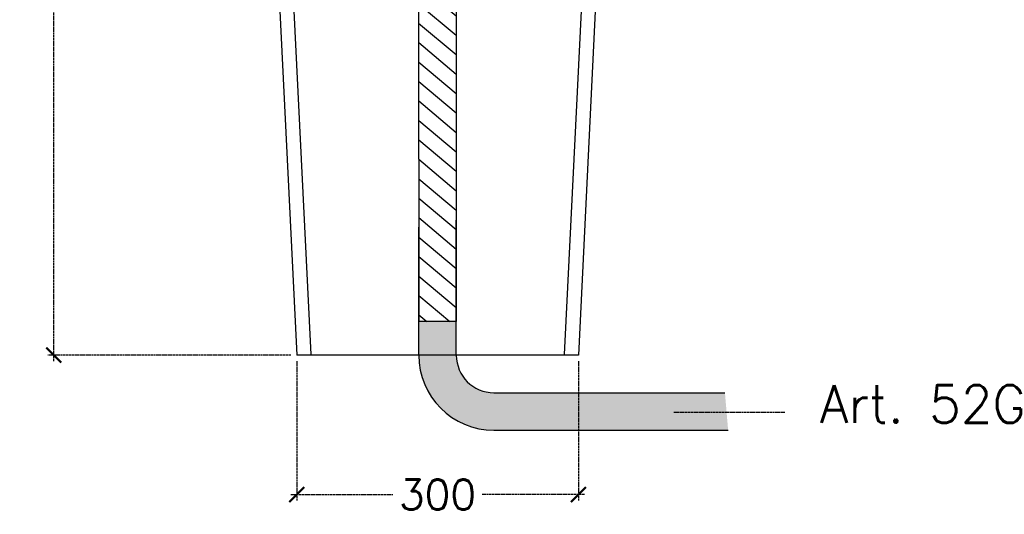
# Model space of a CAD drawing. Extents: x -11826 to -1759, y -5566 to -2206.
# Tile 3 of 13: x -10028 to -8979, y -4281 to -3754. Entities that reach past the tile are written whole.
import ezdxf

# ---------------------------------------------------------------- set-up
doc = ezdxf.new("R2010")
doc.units = 0
doc.header["$LTSCALE"] = 0.2
doc.linetypes.add('ACAD_ISO02W100', pattern=[15, 12, -3])
doc.layers.get('0').update_dxf_attribs({"linetype": 'CONTINUOUS'})
doc.layers.get('Defpoints').update_dxf_attribs({"linetype": 'CONTINUOUS'})
doc.styles.add('Falper', font='simplex.shx')
doc.styles.get("Standard").update_dxf_attribs({"font": 'simplex.shx'})
doc.dimstyles.new('Q_Dettagli', dxfattribs={"dimscale": 32, "dimtxt": 1, "dimasz": 0.5, "dimexe": 0.2, "dimexo": 0.2, "dimgap": 0.2, "dimtad": 0, "dimtih": 1, "dimtoh": 1, "dimzin": 9, "dimdsep": 46, "dimtxsty": 'Standard', "dimblk": 'ARCHTICK', "dimcen": 0.2, "dimdle": 0.2, "dimclrd": 42, "dimclre": 42, "dimclrt": 142, "dimadec": 0, "dimazin": 0, "dimtfac": 1, "dimtofl": 0, "dimtmove": 2, "dimatfit": 0, "dimfxl": 1, "dimtolj": 1, "dimtzin": 0, "dimarcsym": 0})

# ---------------------------------------------------------------- blocks, each defined once
blk = doc.blocks.new('_ArchTick')
at = {"color": 0, "linetype": 'ByBlock', "const_width": 0.15}
blk.add_lwpolyline([(-0.5, -0.5), (0.5, 0.5)], dxfattribs=at)
blk = doc.blocks.new('*D11')
at = {"color": 42, "linetype": 'ACAD_ISO02W100', "lineweight": -2, "transparency": 16777216}
for p, q in [((-9992, -3229.3), (-9992, -3651.3)), ((-9806.6, -3235.7), (-9998.4, -3235.7)), ((-9992, -4118.1), (-9992, -3696.1)), ((-9739.6, -4111.7), (-9998.4, -4111.7))]:
    blk.add_line(p, q, dxfattribs=at)
at = {"layer": 'Defpoints', "color": 0, "linetype": 'ACAD_ISO02W100', "transparency": 16777216}
for p in [(-9800.2, -3235.7), (-9992, -4111.7), (-9733.2, -4111.7)]:
    blk.add_point(p, dxfattribs=at)
at = {"color": 42, "linetype": 'ACAD_ISO02W100', "lineweight": -2, "transparency": 16777216, "xscale": 16, "yscale": 16, "zscale": 16}
for p, rotation in [((-9992, -3235.7), 90), ((-9992, -4111.7), 270)]:
    blk.add_blockref('_ArchTick', p, dxfattribs=dict(at, rotation=rotation))
at = {"color": 142, "linetype": 'ACAD_ISO02W100', "transparency": 16777216, "insert": (-9992, -3673.7), "char_height": 32, "attachment_point": 5}
blk.add_mtext('\\A1;876', dxfattribs=at)
blk = doc.blocks.new('*D15')
at = {"color": 42, "linetype": 'ACAD_ISO02W100', "lineweight": -2, "transparency": 16777216}
for p, q in [((-9733.2, -4118.1), (-9733.2, -4266.8)), ((-9433.2, -4118.1), (-9433.2, -4266.8)), ((-9739.6, -4260.4), (-9630.8, -4260.4)), ((-9426.8, -4260.4), (-9535.7, -4260.4))]:
    blk.add_line(p, q, dxfattribs=at)
at = {"layer": 'Defpoints', "color": 0, "linetype": 'ACAD_ISO02W100', "transparency": 16777216}
for p in [(-9733.2, -4111.7), (-9433.2, -4111.7), (-9433.2, -4260.4)]:
    blk.add_point(p, dxfattribs=at)
at = {"color": 42, "linetype": 'ACAD_ISO02W100', "lineweight": -2, "transparency": 16777216, "xscale": 16, "yscale": 16, "zscale": 16, "rotation": 180}
blk.add_blockref('_ArchTick', (-9733.2, -4260.4), dxfattribs=at)
at = {"color": 42, "linetype": 'ACAD_ISO02W100', "lineweight": -2, "transparency": 16777216, "xscale": 16, "yscale": 16, "zscale": 16}
blk.add_blockref('_ArchTick', (-9433.2, -4260.4), dxfattribs=at)
at = {"color": 142, "linetype": 'ACAD_ISO02W100', "transparency": 16777216, "insert": (-9583.2, -4260.4), "char_height": 32, "attachment_point": 5}
blk.add_mtext('\\A1;300', dxfattribs=at)

msp = doc.modelspace()

# ---------------------------------------------------------------- hatches: boundary and pattern name
h = msp.add_hatch()
h.set_pattern_fill('ANSI31', color=9, scale=5, angle=95)
h.set_pattern_definition([(140, (-64773.066, -9563.474), (-10.2042533, -12.1609555), [])])
h.paths.add_polyline_path([(-9563.414, -3584.249), (-9583.414, -3584.249), (-9603.414, -3584.249), (-9603.219, -4075.905), (-9563.414, -4075.905)])
h = msp.add_hatch(color=9)
h.dxf.hatch_style = 1
h.paths.add_polyline_path([(-9277.068, -4151.744), (-9523.219, -4151.744, -0.41421356), (-9563.219, -4111.744), (-9603.219, -4111.744, 0.41421356), (-9523.219, -4191.744), (-9273.659, -4191.744)])
h.paths.add_polyline_path([(-9563.219, -4075.905), (-9603.219, -4075.905), (-9603.219, -4111.744), (-9563.219, -4111.744)])

# ---------------------------------------------------------------- linework, layer by layer
at = {"color": 7}
for p, q in [((-9404.303, -3518.513), (-9433.219, -4111.744)), ((-9761.816, -3533.326), (-9733.219, -4111.744)), ((-9745.95, -3550.485), (-9718.237, -4111.003)), ((-9420.879, -3550.474), (-9448.201, -4111.014)), ((-9603.414, -3584.249), (-9603.219, -4075.905)), ((-9563.414, -3584.249), (-9563.414, -4075.905)), ((-9433.219, -4111.744), (-9733.219, -4111.744))]:
    msp.add_line(p, q, dxfattribs=at)
at = {"color": 1}
for p, q in [((-9603.219, -4111.744), (-9603.219, -3975.263)), ((-9563.219, -4111.744), (-9563.219, -3967.974)), ((-9563.219, -4075.905), (-9603.219, -4075.905)), ((-9523.219, -4151.744), (-9277.068, -4151.744)), ((-9523.219, -4191.744), (-9273.659, -4191.744))]:
    msp.add_line(p, q, dxfattribs=at)
at = {"color": 1, "linetype": 'ACAD_ISO02W100'}
msp.add_line((-9331.542, -4172.548), (-9213.426, -4172.548), dxfattribs=at)
at = {"color": 1}
for radius in [80, 40]:
    msp.add_arc((-9523.219, -4111.744), radius, 180, 270, dxfattribs=at)

# ---------------------------------------------------------------- texts
at = {"color": 1, "linetype": 'ACAD_ISO02W100', "insert": (-9175.902, -4143.845), "char_height": 40, "attachment_point": 1, "style": 'Falper'}
msp.add_mtext_dynamic_manual_height_columns('Art. 52G', width=398.79053, gutter_width=160, heights=[0], dxfattribs=at)

# ---------------------------------------------------------------- dimensions: what is measured, and where the dimension line sits
at = {"color": 1, "linetype": 'ACAD_ISO02W100'}
dim = msp.add_linear_dim(base=(-9992.031, -4111.744), p1=(-9800.229, -3235.741), p2=(-9733.219, -4111.744), angle=90, dimstyle='Q_Dettagli', override={"dimdec": 0}, dxfattribs=at)
dim.commit()
dim.dimension.update_dxf_attribs({"geometry": '*D11', "text_midpoint": (-9992.031, -3673.743)})
dim = msp.add_linear_dim(base=(-9433.219, -4260.391), p1=(-9733.219, -4111.744), p2=(-9433.219, -4111.744), dimstyle='Q_Dettagli', override={"dimdec": 0}, dxfattribs=at)
dim.commit()
dim.dimension.update_dxf_attribs({"geometry": '*D15', "text_midpoint": (-9583.219, -4260.391)})

doc.saveas('drawing.dxf')
